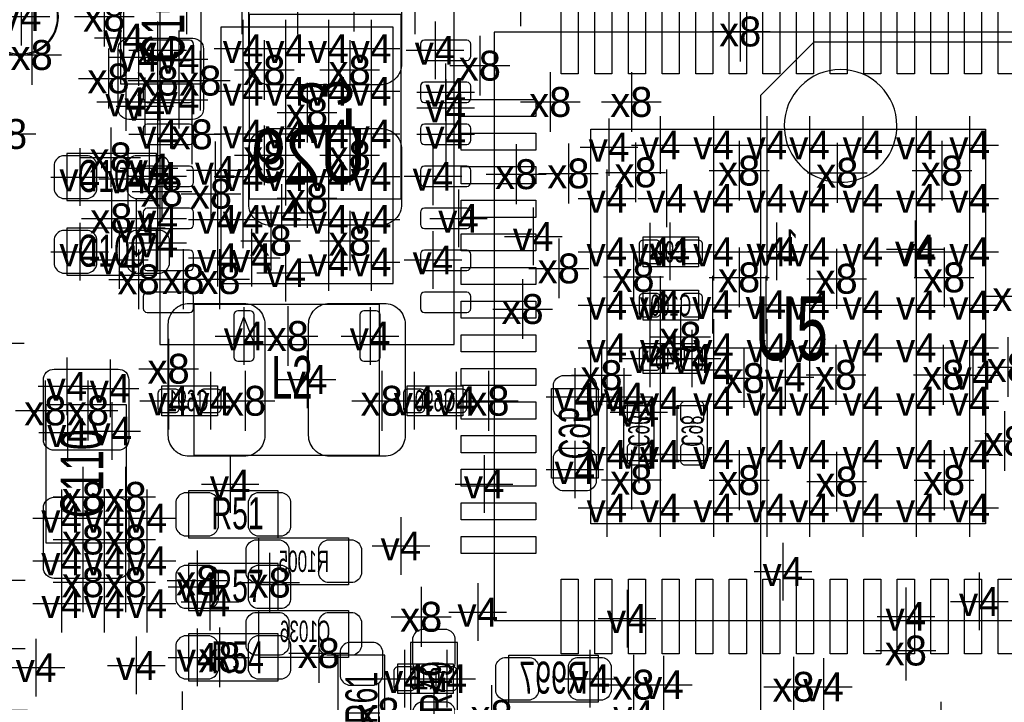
# Model space of a CAD drawing. Extents: x -36 to 384, y -28 to 269.
# Tile 16 of 52: x 28 to 39, y 14 to 22. Entities that reach past the tile are written whole.
import ezdxf
from ezdxf.enums import TextEntityAlignment as Align

# ---------------------------------------------------------------- set-up
doc = ezdxf.new("R2010")
doc.units = 0
for name, color, linetype in [('MA_NCLEGEND-1-2', 7, 'CONTINUOUS'), ('MA_NCLEGEND-14-15', 7, 'CONTINUOUS'), ('MA_NCLEGEND-15-16', 7, 'CONTINUOUS'), ('MA_NCLEGEND-2-3', 7, 'CONTINUOUS'), ('MA_NCLEGEND-3-14', 7, 'CONTINUOUS'), ('PG_ASSEMBLY_BOTTOM', 7, 'CONTINUOUS'), ('PG_ASSEMBLY_TOP', 7, 'CONTINUOUS'), ('PIN_BOTTOM', 7, 'CONTINUOUS'), ('PIN_TOP', 7, 'CONTINUOUS'), ('RD_ASSEMBLY_BOTTOM', 7, 'CONTINUOUS'), ('RD_ASSEMBLY_TOP', 7, 'CONTINUOUS')]:
    doc.layers.add(name, color=color, linetype=linetype)

# ---------------------------------------------------------------- blocks, each defined once
blk = doc.blocks.new('FIGURE_CROSS')
for points in [[(0, 0.5), (0, -0.5)], [(-0.5, 0), (0.5, 0)]]:
    blk.add_lwpolyline(points)

msp = doc.modelspace()

# ---------------------------------------------------------------- linework, layer by layer
at = {"layer": 'PG_ASSEMBLY_BOTTOM'}
for points in [[(29.364915, 18.070119), (32.865111, 18.070119), (32.865111, 22.569907), (29.364915, 22.569907), (29.364915, 18.070119)], [(49.615598, 21.670366), (49.615598, 10.07016), (36.515802, 10.07016), (36.515802, 21.035366), (37.150802, 21.670366), (49.615598, 21.670366)], [(35.7759, 18.99445), (35.1155, 18.99445), (35.1155, 19.35005), (35.7759, 19.35005), (35.7759, 18.99445)], [(35.7759, 18.35945), (35.1155, 18.35945), (35.1155, 18.71505), (35.7759, 18.71505), (35.7759, 18.35945)], [(30.239995, 18.070119), (30.364913, 18.394909), (30.489906, 18.070119)], [(35.1155, 18.08005), (35.7759, 18.08005), (35.7759, 17.72445), (35.1155, 17.72445), (35.1155, 18.08005)], [(29.3878, 17.5768), (30.0482, 17.5768), (30.0482, 17.2212), (29.3878, 17.2212), (29.3878, 17.5768)], [(32.9692, 17.2212), (32.3088, 17.2212), (32.3088, 17.5768), (32.9692, 17.5768), (32.9692, 17.2212)], [(35.2425, 17.34345), (35.2425, 16.68305), (34.8869, 16.68305), (34.8869, 17.34345), (35.2425, 17.34345)], [(35.8775, 17.34345), (35.8775, 16.68305), (35.5219, 16.68305), (35.5219, 17.34345), (35.8775, 17.34345)], [(32.8549, 13.91445), (32.1945, 13.91445), (32.1945, 14.27005), (32.8549, 14.27005), (32.8549, 13.91445)]]:
    msp.add_lwpolyline(points, dxfattribs=at)
msp.add_lwpolyline([(38.136297, 20.670215, 0.999995), (36.7951, 20.670241, 1.000005), (38.136297, 20.670215)], format="xyb", dxfattribs=at)
for points in [[(34.5821, 17.54665), (34.5821, 16.47985), (34.0233, 16.47985), (34.0233, 17.54665)], [(30.5435, 15.76865), (31.6103, 15.76865), (31.6103, 15.20985), (30.5435, 15.20985)], [(30.5435, 14.90505), (31.6103, 14.90505), (31.6103, 14.34625), (30.5435, 14.34625)], [(33.5153, 14.37165), (34.5821, 14.37165), (34.5821, 13.81285), (33.5153, 13.81285)]]:
    msp.add_lwpolyline(points, close=True, dxfattribs=at)
at = {"layer": 'PG_ASSEMBLY_TOP'}
for points in [[(28.900095, 22.81715), (29.850004, 22.81715), (29.850004, 21.16615), (28.900095, 21.16615)], [(28.2575, 19.78185), (29.3243, 19.78185), (29.3243, 20.34065), (28.2575, 20.34065)], [(28.2575, 18.89285), (29.3243, 18.89285), (29.3243, 19.45165), (28.2575, 19.45165)], [(28.961105, 15.70515), (28.011196, 15.70515), (28.011196, 17.35615), (28.961105, 17.35615)], [(30.7721, 16.32745), (29.7053, 16.32745), (29.7053, 15.76865), (30.7721, 15.76865)], [(29.7053, 14.90505), (30.7721, 14.90505), (30.7721, 15.46385), (29.7053, 15.46385)], [(29.7053, 14.06685), (30.7721, 14.06685), (30.7721, 14.62565), (29.7053, 14.62565)], [(32.3469, 14.52405), (32.3469, 13.45725), (32.9057, 13.45725), (32.9057, 14.52405)], [(32.0421, 13.30485), (32.0421, 14.37165), (31.4833, 14.37165), (31.4833, 13.30485)]]:
    msp.add_lwpolyline(points, close=True, dxfattribs=at)
msp.add_lwpolyline([(28.1559, 21.966225, 1), (27.2415, 21.966225, 1), (28.1559, 21.966225)], format="xyb", dxfattribs=at)
for points in [[(32.230898, 19.799452), (30.430902, 19.799452), (30.430902, 21.999448), (32.230898, 21.999448), (32.230898, 19.799452)], [(40.342795, 21.78337), (33.342605, 21.78337), (33.342605, 14.783054), (39.942795, 14.783054), (40.342795, 15.183155), (40.342795, 21.78337)], [(31.973698, 18.548248), (31.973698, 16.748252), (29.773702, 16.748252), (29.773702, 18.548248), (31.973698, 18.548248)]]:
    msp.add_lwpolyline(points, dxfattribs=at)
at = {"layer": 'PIN_BOTTOM'}
msp.add_lwpolyline([(30.089996, 21.845003), (30.089996, 18.794997), (32.140004, 18.794997), (32.140004, 21.845003)], close=True, dxfattribs=at)
for points in [[(29.716984, 21.689797), (29.212997, 21.689797, 0.412873), (29.164991, 21.641816), (29.164991, 21.498001, 0.412873), (29.212997, 21.450021), (29.716984, 21.450021, 0.412873), (29.76499, 21.498001), (29.76499, 21.641816, 0.412873)], [(33.017003, 21.689797), (32.513016, 21.689797, 0.412873), (32.46501, 21.641816), (32.46501, 21.498001, 0.412873), (32.513016, 21.450021), (33.017003, 21.450021, 0.412873), (33.065009, 21.498001), (33.065009, 21.641816, 0.412873)], [(29.716984, 21.189975), (29.212997, 21.189975, 0.412873), (29.164991, 21.141995), (29.164991, 20.99818, 0.412873), (29.212997, 20.950199), (29.716984, 20.950199, 0.412873), (29.76499, 20.99818), (29.76499, 21.141995, 0.412873)], [(33.017003, 21.189975), (32.513016, 21.189975, 0.412873), (32.46501, 21.141995), (32.46501, 20.99818, 0.412873), (32.513016, 20.950199), (33.017003, 20.950199, 0.412873), (33.065009, 20.99818), (33.065009, 21.141995, 0.412873)], [(29.716984, 20.689799), (29.212997, 20.689799, 0.412873), (29.164991, 20.641818), (29.164991, 20.498003, 0.412873), (29.212997, 20.450023), (29.716984, 20.450023, 0.412873), (29.76499, 20.498003), (29.76499, 20.641818, 0.412873)], [(33.017003, 20.689799), (32.513016, 20.689799, 0.412873), (32.46501, 20.641818), (32.46501, 20.498003, 0.412873), (32.513016, 20.450023), (33.017003, 20.450023, 0.412873), (33.065009, 20.498003), (33.065009, 20.641818, 0.412873)], [(29.716984, 20.189977), (29.212997, 20.189977, 0.412873), (29.164991, 20.141997), (29.164991, 19.998182, 0.412873), (29.212997, 19.950201), (29.716984, 19.950201, 0.412873), (29.76499, 19.998182), (29.76499, 20.141997, 0.412873)], [(33.017003, 20.189977), (32.513016, 20.189977, 0.412873), (32.46501, 20.141997), (32.46501, 19.998182, 0.412873), (32.513016, 19.950201), (33.017003, 19.950201, 0.412873), (33.065009, 19.998182), (33.065009, 20.141997, 0.412873)], [(29.716984, 19.689801), (29.212997, 19.689801, 0.412873), (29.164991, 19.64182), (29.164991, 19.498005, 0.412873), (29.212997, 19.450025), (29.716984, 19.450025, 0.412873), (29.76499, 19.498005), (29.76499, 19.64182, 0.412873)], [(33.017003, 19.689801), (32.513016, 19.689801, 0.412873), (32.46501, 19.64182), (32.46501, 19.498005, 0.412873), (32.513016, 19.450025), (33.017003, 19.450025, 0.412873), (33.065009, 19.498005), (33.065009, 19.64182, 0.412873)], [(35.322789, 19.26115, 0.414214), (35.271989, 19.31195), (35.119589, 19.31195, 0.414214), (35.068789, 19.26115), (35.068789, 19.08335, 0.414214), (35.119589, 19.03255), (35.271989, 19.03255, 0.414214), (35.322789, 19.08335)], [(35.822611, 19.26115, 0.414214), (35.771811, 19.31195), (35.619411, 19.31195, 0.414214), (35.568611, 19.26115), (35.568611, 19.08335, 0.414214), (35.619411, 19.03255), (35.771811, 19.03255, 0.414214), (35.822611, 19.08335)], [(29.716984, 19.189979), (29.212997, 19.189979, 0.412873), (29.164991, 19.141999), (29.164991, 18.998184, 0.412873), (29.212997, 18.950203), (29.716984, 18.950203, 0.412873), (29.76499, 18.998184), (29.76499, 19.141999, 0.412873)], [(33.017003, 19.189979), (32.513016, 19.189979, 0.412873), (32.46501, 19.141999), (32.46501, 18.998184, 0.412873), (32.513016, 18.950203), (33.017003, 18.950203, 0.412873), (33.065009, 18.998184), (33.065009, 19.141999, 0.412873)], [(29.716984, 18.689777), (29.212997, 18.689777, 0.412873), (29.164991, 18.641797), (29.164991, 18.497982, 0.412873), (29.212997, 18.450001), (29.716984, 18.450001, 0.412873), (29.76499, 18.497982), (29.76499, 18.641797, 0.412873)], [(33.017003, 18.689777), (32.513016, 18.689777, 0.412873), (32.46501, 18.641797), (32.46501, 18.497982, 0.412873), (32.513016, 18.450001), (33.017003, 18.450001, 0.412873), (33.065009, 18.497982), (33.065009, 18.641797, 0.412873)], [(35.322789, 18.62615, 0.414214), (35.271989, 18.67695), (35.119589, 18.67695, 0.414214), (35.068789, 18.62615), (35.068789, 18.44835, 0.414214), (35.119589, 18.39755), (35.271989, 18.39755, 0.414214), (35.322789, 18.44835)], [(35.822611, 18.62615, 0.414214), (35.771811, 18.67695), (35.619411, 18.67695, 0.414214), (35.568611, 18.62615), (35.568611, 18.44835, 0.414214), (35.619411, 18.39755), (35.771811, 18.39755, 0.414214), (35.822611, 18.44835)], [(30.484801, 17.917897), (30.484801, 18.421883, 0.412873), (30.43682, 18.469889), (30.293005, 18.469889, 0.412873), (30.245025, 18.421883), (30.245025, 17.917897, 0.412873), (30.293005, 17.869891), (30.43682, 17.869891, 0.412873)], [(31.984975, 17.917897), (31.984975, 18.421883, 0.412873), (31.936995, 18.469889), (31.79318, 18.469889, 0.412873), (31.745199, 18.421883), (31.745199, 17.917897, 0.412873), (31.79318, 17.869891), (31.936995, 17.869891, 0.412873)], [(35.068789, 17.81335, 0.414214), (35.119589, 17.76255), (35.271989, 17.76255, 0.414214), (35.322789, 17.81335), (35.322789, 17.99115, 0.414214), (35.271989, 18.04195), (35.119589, 18.04195, 0.414214), (35.068789, 17.99115)], [(35.568611, 17.81335, 0.414214), (35.619411, 17.76255), (35.771811, 17.76255, 0.414214), (35.822611, 17.81335), (35.822611, 17.99115, 0.414214), (35.771811, 18.04195), (35.619411, 18.04195, 0.414214), (35.568611, 17.99115)], [(34.5567, 17.59745), (34.5567, 17.29265, -0.294587), (34.4551, 17.19105), (34.1503, 17.19105, -0.294587), (34.0487, 17.29265), (34.0487, 17.59745, -0.294587), (34.1503, 17.69905), (34.4551, 17.69905, -0.294587)], [(29.341089, 17.3101, 0.414214), (29.391889, 17.2593), (29.544289, 17.2593, 0.414214), (29.595089, 17.3101), (29.595089, 17.4879, 0.414214), (29.544289, 17.5387), (29.391889, 17.5387, 0.414214), (29.341089, 17.4879)], [(29.840911, 17.3101, 0.414214), (29.891711, 17.2593), (30.044111, 17.2593, 0.414214), (30.094911, 17.3101), (30.094911, 17.4879, 0.414214), (30.044111, 17.5387), (29.891711, 17.5387, 0.414214), (29.840911, 17.4879)], [(32.516089, 17.4879, 0.414214), (32.465289, 17.5387), (32.312889, 17.5387, 0.414214), (32.262089, 17.4879), (32.262089, 17.3101, 0.414214), (32.312889, 17.2593), (32.465289, 17.2593, 0.414214), (32.516089, 17.3101)], [(33.015911, 17.4879, 0.414214), (32.965111, 17.5387), (32.812711, 17.5387, 0.414214), (32.761911, 17.4879), (32.761911, 17.3101, 0.414214), (32.812711, 17.2593), (32.965111, 17.2593, 0.414214), (33.015911, 17.3101)], [(34.9758, 17.390161, 0.414214), (34.925, 17.339361), (34.925, 17.186961, 0.414214), (34.9758, 17.136161), (35.1536, 17.136161, 0.414214), (35.2044, 17.186961), (35.2044, 17.339361, 0.414214), (35.1536, 17.390161)], [(35.6108, 17.390161, 0.414214), (35.56, 17.339361), (35.56, 17.186961, 0.414214), (35.6108, 17.136161), (35.7886, 17.136161, 0.414214), (35.8394, 17.186961), (35.8394, 17.339361, 0.414214), (35.7886, 17.390161)], [(34.9758, 16.89034, 0.414214), (34.925, 16.83954), (34.925, 16.68714, 0.414214), (34.9758, 16.63634), (35.1536, 16.63634, 0.414214), (35.2044, 16.68714), (35.2044, 16.83954, 0.414214), (35.1536, 16.89034)], [(35.6108, 16.89034, 0.414214), (35.56, 16.83954), (35.56, 16.68714, 0.414214), (35.6108, 16.63634), (35.7886, 16.63634, 0.414214), (35.8394, 16.68714), (35.8394, 16.83954, 0.414214), (35.7886, 16.89034)], [(34.5567, 16.73385), (34.5567, 16.42905, -0.294587), (34.4551, 16.32745), (34.1503, 16.32745, -0.294587), (34.0487, 16.42905), (34.0487, 16.73385, -0.294587), (34.1503, 16.83545), (34.4551, 16.83545, -0.294587)], [(30.4927, 15.74325), (30.7975, 15.74325, -0.294587), (30.8991, 15.64165), (30.8991, 15.33685, -0.294587), (30.7975, 15.23525), (30.4927, 15.23525, -0.294587), (30.3911, 15.33685), (30.3911, 15.64165, -0.294587)], [(31.3563, 15.74325), (31.6611, 15.74325, -0.294587), (31.7627, 15.64165), (31.7627, 15.33685, -0.294587), (31.6611, 15.23525), (31.3563, 15.23525, -0.294587), (31.2547, 15.33685), (31.2547, 15.64165, -0.294587)], [(30.4927, 14.87965), (30.7975, 14.87965, -0.294587), (30.8991, 14.77805), (30.8991, 14.47325, -0.294587), (30.7975, 14.37165), (30.4927, 14.37165, -0.294587), (30.3911, 14.47325), (30.3911, 14.77805, -0.294587)], [(31.3563, 14.87965), (31.6611, 14.87965, -0.294587), (31.7627, 14.77805), (31.7627, 14.47325, -0.294587), (31.6611, 14.37165), (31.3563, 14.37165, -0.294587), (31.2547, 14.47325), (31.2547, 14.77805, -0.294587)], [(33.4645, 14.34625), (33.7693, 14.34625, -0.294587), (33.8709, 14.24465), (33.8709, 13.93985, -0.294587), (33.7693, 13.83825), (33.4645, 13.83825, -0.294587), (33.3629, 13.93985), (33.3629, 14.24465, -0.294587)], [(34.3281, 14.34625), (34.6329, 14.34625, -0.294587), (34.7345, 14.24465), (34.7345, 13.93985, -0.294587), (34.6329, 13.83825), (34.3281, 13.83825, -0.294587), (34.2265, 13.93985), (34.2265, 14.24465, -0.294587)], [(32.401789, 14.18115, 0.414214), (32.350989, 14.23195), (32.198589, 14.23195, 0.414214), (32.147789, 14.18115), (32.147789, 14.00335, 0.414214), (32.198589, 13.95255), (32.350989, 13.95255, 0.414214), (32.401789, 14.00335)], [(32.901611, 14.18115, 0.414214), (32.850811, 14.23195), (32.698411, 14.23195, 0.414214), (32.647611, 14.18115), (32.647611, 14.00335, 0.414214), (32.698411, 13.95255), (32.850811, 13.95255, 0.414214), (32.901611, 14.00335)]]:
    msp.add_lwpolyline(points, format="xyb", close=True, dxfattribs=at)
at = {"layer": 'PIN_TOP'}
for points in [[(32.241007, 22.059544), (32.241007, 21.409355, -0.414499), (31.990792, 21.159343), (30.671008, 21.159343, -0.414499), (30.420793, 21.409355), (30.420793, 22.059544, -0.414499), (30.671008, 22.309557), (31.990792, 22.309557, -0.414499)], [(28.9941, 21.71225), (29.7561, 21.71225, -0.414214), (29.8831, 21.58525), (29.8831, 20.87405, -0.414214), (29.7561, 20.74705), (28.9941, 20.74705, -0.414214), (28.8671, 20.87405), (28.8671, 21.58525, -0.414214)], [(30.420793, 19.739356), (30.420793, 20.389545, -0.414499), (30.671008, 20.639557), (31.990792, 20.639557, -0.414499), (32.241007, 20.389545), (32.241007, 19.739356, -0.414499), (31.990792, 19.489344), (30.671008, 19.489344, -0.414499)], [(28.2067, 19.80725), (28.5115, 19.80725, 0.294587), (28.6131, 19.90885), (28.6131, 20.21365, 0.294587), (28.5115, 20.31525), (28.2067, 20.31525, 0.294587), (28.1051, 20.21365), (28.1051, 19.90885, 0.294587)], [(29.0703, 19.80725), (29.3751, 19.80725, 0.294587), (29.4767, 19.90885), (29.4767, 20.21365, 0.294587), (29.3751, 20.31525), (29.0703, 20.31525, 0.294587), (28.9687, 20.21365), (28.9687, 19.90885, 0.294587)], [(28.2067, 18.91825), (28.5115, 18.91825, 0.294587), (28.6131, 19.01985), (28.6131, 19.32465, 0.294587), (28.5115, 19.42625), (28.2067, 19.42625, 0.294587), (28.1051, 19.32465), (28.1051, 19.01985, 0.294587)], [(29.0703, 18.91825), (29.3751, 18.91825, 0.294587), (29.4767, 19.01985), (29.4767, 19.32465, 0.294587), (29.3751, 19.42625), (29.0703, 19.42625, 0.294587), (28.9687, 19.32465), (28.9687, 19.01985, 0.294587)], [(29.713606, 18.558358), (30.363795, 18.558358, -0.414499), (30.613807, 18.308142), (30.613807, 16.988358, -0.414499), (30.363795, 16.738143), (29.713606, 16.738143, -0.414499), (29.463594, 16.988358), (29.463594, 18.308142, -0.414499)], [(32.033794, 16.738143), (31.383605, 16.738143, -0.414499), (31.133593, 16.988358), (31.133593, 18.308142, -0.414499), (31.383605, 18.558358), (32.033794, 18.558358, -0.414499), (32.283806, 18.308142), (32.283806, 16.988358, -0.414499)], [(28.8671, 16.81005), (28.1051, 16.81005, -0.414214), (27.9781, 16.93705), (27.9781, 17.64825, -0.414214), (28.1051, 17.77525), (28.8671, 17.77525, -0.414214), (28.9941, 17.64825), (28.9941, 16.93705, -0.414214)], [(29.9593, 16.30205), (29.6545, 16.30205, 0.294587), (29.5529, 16.20045), (29.5529, 15.89565, 0.294587), (29.6545, 15.79405), (29.9593, 15.79405, 0.294587), (30.0609, 15.89565), (30.0609, 16.20045, 0.294587)], [(30.8229, 16.30205), (30.5181, 16.30205, 0.294587), (30.4165, 16.20045), (30.4165, 15.89565, 0.294587), (30.5181, 15.79405), (30.8229, 15.79405, 0.294587), (30.9245, 15.89565), (30.9245, 16.20045, 0.294587)], [(28.8671, 15.28605), (28.1051, 15.28605, -0.414214), (27.9781, 15.41305), (27.9781, 16.12425, -0.414214), (28.1051, 16.25125), (28.8671, 16.25125, -0.414214), (28.9941, 16.12425), (28.9941, 15.41305, -0.414214)], [(29.6545, 14.93045), (29.9593, 14.93045, 0.294587), (30.0609, 15.03205), (30.0609, 15.33685, 0.294587), (29.9593, 15.43845), (29.6545, 15.43845, 0.294587), (29.5529, 15.33685), (29.5529, 15.03205, 0.294587)], [(30.5181, 14.93045), (30.8229, 14.93045, 0.294587), (30.9245, 15.03205), (30.9245, 15.33685, 0.294587), (30.8229, 15.43845), (30.5181, 15.43845, 0.294587), (30.4165, 15.33685), (30.4165, 15.03205, 0.294587)], [(32.3723, 14.57485), (32.3723, 14.27005, 0.294587), (32.4739, 14.16845), (32.7787, 14.16845, 0.294587), (32.8803, 14.27005), (32.8803, 14.57485, 0.294587), (32.7787, 14.67645), (32.4739, 14.67645, 0.294587)], [(29.6545, 14.09225), (29.9593, 14.09225, 0.294587), (30.0609, 14.19385), (30.0609, 14.49865, 0.294587), (29.9593, 14.60025), (29.6545, 14.60025, 0.294587), (29.5529, 14.49865), (29.5529, 14.19385, 0.294587)], [(30.5181, 14.09225), (30.8229, 14.09225, 0.294587), (30.9245, 14.19385), (30.9245, 14.49865, 0.294587), (30.8229, 14.60025), (30.5181, 14.60025, 0.294587), (30.4165, 14.49865), (30.4165, 14.19385, 0.294587)], [(32.0167, 14.11765), (32.0167, 14.42245, 0.294587), (31.9151, 14.52405), (31.6103, 14.52405, 0.294587), (31.5087, 14.42245), (31.5087, 14.11765, 0.294587), (31.6103, 14.01605), (31.9151, 14.01605, 0.294587)], [(32.3723, 13.71125), (32.3723, 13.40645, 0.294587), (32.4739, 13.30485), (32.7787, 13.30485, 0.294587), (32.8803, 13.40645), (32.8803, 13.71125, 0.294587), (32.7787, 13.81285), (32.4739, 13.81285, 0.294587)]]:
    msp.add_lwpolyline(points, format="xyb", close=True, dxfattribs=at)
for points in [[(34.344407, 22.177858), (34.344407, 21.288858), (34.141207, 21.288858), (34.141207, 22.177858)], [(34.744406, 22.177858), (34.744406, 21.288858), (34.541206, 21.288858), (34.541206, 22.177858)], [(35.144202, 22.177858), (35.144202, 21.288858), (34.941002, 21.288858), (34.941002, 22.177858)], [(35.544303, 22.177858), (35.544303, 21.288858), (35.341103, 21.288858), (35.341103, 22.177858)], [(35.944302, 22.177858), (35.944302, 21.288858), (35.741102, 21.288858), (35.741102, 22.177858)], [(36.344403, 22.177858), (36.344403, 21.288858), (36.141203, 21.288858), (36.141203, 22.177858)], [(36.744402, 22.177858), (36.744402, 21.288858), (36.541202, 21.288858), (36.541202, 22.177858)], [(37.144198, 22.177858), (37.144198, 21.288858), (36.940998, 21.288858), (36.940998, 22.177858)], [(37.544197, 22.177858), (37.544197, 21.288858), (37.340997, 21.288858), (37.340997, 22.177858)], [(37.944298, 22.177858), (37.944298, 21.288858), (37.741098, 21.288858), (37.741098, 22.177858)], [(38.344297, 22.177858), (38.344297, 21.288858), (38.141097, 21.288858), (38.141097, 22.177858)], [(38.744398, 22.177858), (38.744398, 21.288858), (38.541198, 21.288858), (38.541198, 22.177858)], [(39.144194, 22.177858), (39.144194, 21.288858), (38.940994, 21.288858), (38.940994, 22.177858)], [(39.544193, 22.177858), (39.544193, 21.288858), (39.340993, 21.288858), (39.340993, 22.177858)], [(32.948093, 20.984743), (33.837093, 20.984743), (33.837093, 20.781543), (32.948093, 20.781543)], [(39.1922, 20.63275), (39.1922, 15.93375), (34.4932, 15.93375), (34.4932, 20.63275)], [(32.948093, 20.584744), (33.837093, 20.584744), (33.837093, 20.381544), (32.948093, 20.381544)], [(32.948093, 20.184948), (33.837093, 20.184948), (33.837093, 19.981748), (32.948093, 19.981748)], [(32.948093, 19.784847), (33.837093, 19.784847), (33.837093, 19.581647), (32.948093, 19.581647)], [(32.948093, 19.384848), (33.837093, 19.384848), (33.837093, 19.181648), (32.948093, 19.181648)], [(32.948093, 18.984747), (33.837093, 18.984747), (33.837093, 18.781547), (32.948093, 18.781547)], [(32.948093, 18.584748), (33.837093, 18.584748), (33.837093, 18.381548), (32.948093, 18.381548)], [(32.948093, 18.184952), (33.837093, 18.184952), (33.837093, 17.981752), (32.948093, 17.981752)], [(32.948093, 17.784953), (33.837093, 17.784953), (33.837093, 17.581753), (32.948093, 17.581753)], [(32.948093, 17.384852), (33.837093, 17.384852), (33.837093, 17.181652), (32.948093, 17.181652)], [(32.948093, 16.984853), (33.837093, 16.984853), (33.837093, 16.781653), (32.948093, 16.781653)], [(32.948093, 16.584752), (33.837093, 16.584752), (33.837093, 16.381552), (32.948093, 16.381552)], [(32.948093, 16.184956), (33.837093, 16.184956), (33.837093, 15.981756), (32.948093, 15.981756)], [(32.948093, 15.784957), (33.837093, 15.784957), (33.837093, 15.581757), (32.948093, 15.581757)], [(34.344407, 15.277643), (34.344407, 14.388643), (34.141207, 14.388643), (34.141207, 15.277643)], [(34.744406, 15.277643), (34.744406, 14.388643), (34.541206, 14.388643), (34.541206, 15.277643)], [(35.144202, 15.277643), (35.144202, 14.388643), (34.941002, 14.388643), (34.941002, 15.277643)], [(35.544303, 15.277643), (35.544303, 14.388643), (35.341103, 14.388643), (35.341103, 15.277643)], [(35.944302, 15.277643), (35.944302, 14.388643), (35.741102, 14.388643), (35.741102, 15.277643)], [(36.344403, 15.277643), (36.344403, 14.388643), (36.141203, 14.388643), (36.141203, 15.277643)], [(36.744402, 15.277643), (36.744402, 14.388643), (36.541202, 14.388643), (36.541202, 15.277643)], [(37.144198, 15.277643), (37.144198, 14.388643), (36.940998, 14.388643), (36.940998, 15.277643)], [(37.544197, 15.277643), (37.544197, 14.388643), (37.340997, 14.388643), (37.340997, 15.277643)], [(37.944298, 15.277643), (37.944298, 14.388643), (37.741098, 14.388643), (37.741098, 15.277643)], [(38.344297, 15.277643), (38.344297, 14.388643), (38.141097, 14.388643), (38.141097, 15.277643)], [(38.744398, 15.277643), (38.744398, 14.388643), (38.541198, 14.388643), (38.541198, 15.277643)], [(39.144194, 15.277643), (39.144194, 14.388643), (38.940994, 14.388643), (38.940994, 15.277643)], [(39.544193, 15.277643), (39.544193, 14.388643), (39.340993, 14.388643), (39.340993, 15.277643)]]:
    msp.add_lwpolyline(points, close=True, dxfattribs=at)
msp.add_circle((27.6987, 21.96625), 0.4445, dxfattribs=at)

# ---------------------------------------------------------------- block references
at = {"layer": 'MA_NCLEGEND-1-2', "xscale": 0.6858, "yscale": 0.6858}
for p in [(27.7114, 21.971), (29.1084, 21.4884), (29.591, 21.463), (29.1846, 20.9042), (29.591, 20.9804), (32.766, 20.883169), (34.7091, 20.41685), (35.3187, 20.44225), (35.9537, 20.44225), (36.5887, 20.44225), (37.0967, 20.44225), (37.7317, 20.44225), (38.3667, 20.44225), (39.0017, 20.44225), (29.2354, 20.1676), (28.4099, 20.06125), (30.0228, 20.1422), (34.6837, 19.80725), (35.3949, 19.80725), (35.9537, 19.80725), (36.5887, 19.80725), (37.0967, 19.80725), (37.7317, 19.80725), (38.3667, 19.80725), (39.0017, 19.80725), (30.0482, 19.558), (29.337, 19.2786), (28.4099, 19.17225), (34.6837, 19.17225), (35.433, 19.177), (35.9537, 19.17225), (36.5887, 19.17225), (37.0967, 19.17225), (37.7317, 19.17225), (38.3667, 19.17225), (39.0017, 19.17225), (30.0482, 19.1008), (34.6837, 18.53725), (35.3187, 18.53725), (35.941, 18.542), (36.576, 18.542), (37.0967, 18.53725), (37.7317, 18.53725), (38.3667, 18.53725), (39.0017, 18.53725), (27.4066, 18.0848), (34.6837, 18.02925), (35.3187, 18.02925), (35.9537, 18.02925), (36.5887, 18.02925), (37.0967, 18.02925), (37.7317, 18.02925), (38.3667, 18.02925), (39.0017, 18.02925), (28.2575, 17.57205), (28.770605, 17.54665), (34.6837, 17.39425), (35.3187, 17.39425), (35.9537, 17.39425), (36.5887, 17.39425), (37.0967, 17.39425), (37.7317, 17.39425), (38.3667, 17.39425), (39.0017, 17.39425), (28.264104, 17.019854), (28.7909, 17.03865), (34.6837, 16.75925), (35.3187, 16.75925), (35.9537, 16.75925), (36.5887, 16.75925), (37.0967, 16.75925), (37.7317, 16.75925), (38.3667, 16.75925), (39.0017, 16.75925), (34.6837, 16.12425), (35.3187, 16.12425), (35.9537, 16.12425), (36.5887, 16.12425), (37.0967, 16.12425), (37.7317, 16.12425), (38.3667, 16.12425), (39.0017, 16.12425), (28.194, 16.002), (28.702, 16.002), (29.21, 16.002), (28.194, 15.494), (28.702, 15.494), (29.21, 15.494), (29.8069, 15.18445), (28.194, 14.986), (28.702, 14.986), (29.21, 14.986), (38.242697, 14.833168), (29.8069, 14.34625), (27.8892, 14.224), (29.083, 14.2494), (32.6263, 13.60965)]:
    msp.add_blockref('FIGURE_CROSS', p, dxfattribs=at)
at = {"layer": 'MA_NCLEGEND-14-15', "xscale": 0.6858, "yscale": 0.6858}
for p in [(28.9306, 21.717), (30.353, 21.59), (30.861, 21.59), (31.369, 21.59), (31.877, 21.59), (32.639, 21.569909), (30.353, 21.082), (30.861, 21.082), (31.369, 21.082), (31.877, 21.082), (32.765009, 21.070087), (28.957092, 20.955787), (29.337, 20.569911), (30.353, 20.574), (30.861, 20.574), (31.369, 20.574), (31.877, 20.574), (32.766, 20.569911), (30.353, 20.066), (30.861, 20.066), (31.369, 20.066), (31.877, 20.066), (32.6136, 20.070089), (28.9814, 20.0406), (30.8102, 19.6342), (30.353, 19.558), (31.369, 19.558), (31.877, 19.558), (32.9184, 19.569913), (29.083, 19.4564), (35.195789, 19.17225), (28.879825, 19.0754), (30.4546, 19.1008), (31.369, 19.05), (31.877, 19.05), (32.6136, 19.0754), (30.861, 18.923), (35.195789, 18.53725), (30.364913, 18.16989), (31.865087, 18.16989), (35.195789, 17.90225), (35.695611, 17.90225), (29.468089, 17.399), (29.967911, 17.399), (32.389089, 17.399), (32.888911, 17.399), (34.3027, 17.44505), (34.8869, 17.44505), (35.0647, 16.763263), (32.274789, 14.09225), (32.7787, 14.09225), (35.3568, 14.0208), (37.2618, 13.9954)]:
    msp.add_blockref('FIGURE_CROSS', p, dxfattribs=at)
at = {"layer": 'MA_NCLEGEND-15-16', "xscale": 0.6858, "yscale": 0.6858}
for p in [(33.655, 22.1996), (30.353, 21.59), (30.861, 21.59), (31.369, 21.59), (31.877, 21.59), (29.337, 21.569909), (32.639, 21.569909), (30.353, 21.082), (30.861, 21.082), (31.369, 21.082), (31.877, 21.082), (32.765009, 21.070087), (28.957092, 20.955787), (29.337, 20.569911), (30.353, 20.574), (30.861, 20.574), (31.369, 20.574), (31.877, 20.574), (32.766, 20.569911), (29.337, 20.070089), (30.353, 20.066), (30.861, 20.066), (31.369, 20.066), (31.877, 20.066), (32.6136, 20.070089), (30.8102, 19.6342), (29.337, 19.569913), (30.353, 19.558), (31.369, 19.558), (31.877, 19.558), (32.9184, 19.569913), (33.8074, 19.3548), (35.195789, 19.17225), (36.703, 19.177), (38.354, 19.2024), (28.879825, 19.0754), (30.4546, 19.1008), (31.369, 19.05), (31.877, 19.05), (32.6136, 19.0754), (30.861, 18.923), (35.195789, 18.53725), (30.364913, 18.16989), (31.865087, 18.16989), (35.195789, 17.90225), (35.695611, 17.90225), (31.115, 17.653), (36.8046, 17.6784), (39.0398, 17.7038), (29.468089, 17.399), (29.967911, 17.399), (32.389089, 17.399), (32.888911, 17.399), (34.3027, 17.44505), (35.0647, 17.263161), (35.0647, 16.763263), (34.3027, 16.58145), (30.2006, 16.4084), (33.2232, 16.4084), (32.2326, 15.6718), (36.7792, 15.367), (39.116, 15.0114), (33.147, 14.8844), (34.925, 14.8082), (32.274789, 14.09225), (32.7787, 14.09225), (34.4805, 14.09225), (35.3568, 14.0208), (37.2618, 13.9954)]:
    msp.add_blockref('FIGURE_CROSS', p, dxfattribs=at)
at = {"layer": 'MA_NCLEGEND-2-3', "xscale": 0.6858, "yscale": 0.6858}
for p in [(29.1084, 21.4884), (29.591, 21.463), (29.1846, 20.9042), (29.591, 20.9804), (32.766, 20.883169), (34.7091, 20.41685), (35.3187, 20.44225), (35.9537, 20.44225), (36.5887, 20.44225), (37.0967, 20.44225), (37.7317, 20.44225), (38.3667, 20.44225), (39.0017, 20.44225), (29.2354, 20.1676), (30.0228, 20.1422), (34.6837, 19.80725), (35.3949, 19.80725), (35.9537, 19.80725), (36.5887, 19.80725), (37.0967, 19.80725), (37.7317, 19.80725), (38.3667, 19.80725), (39.0017, 19.80725), (30.0482, 19.558), (29.337, 19.2786), (34.6837, 19.17225), (35.433, 19.177), (35.9537, 19.17225), (36.5887, 19.17225), (37.0967, 19.17225), (37.7317, 19.17225), (38.3667, 19.17225), (39.0017, 19.17225), (30.0482, 19.1008), (34.6837, 18.53725), (35.3187, 18.53725), (35.941, 18.542), (36.576, 18.542), (37.0967, 18.53725), (37.7317, 18.53725), (38.3667, 18.53725), (39.0017, 18.53725), (36.5887, 18.02925), (37.0967, 18.02925), (37.7317, 18.02925), (38.3667, 18.02925), (39.0017, 18.02925), (35.9537, 17.7673), (28.2575, 17.57205), (28.770605, 17.54665), (35.3187, 17.39425), (35.9537, 17.39425), (36.5887, 17.39425), (37.0967, 17.39425), (37.7317, 17.39425), (38.3667, 17.39425), (39.0017, 17.39425), (28.264104, 17.019854), (28.7909, 17.03865), (34.6837, 16.75925), (35.3187, 16.75925), (35.9537, 16.75925), (36.5887, 16.75925), (37.0967, 16.75925), (37.7317, 16.75925), (38.3667, 16.75925), (39.0017, 16.75925), (34.6837, 16.12425), (35.3187, 16.12425), (35.9537, 16.12425), (36.5887, 16.12425), (37.0967, 16.12425), (37.7317, 16.12425), (38.3667, 16.12425), (39.0017, 16.12425), (28.194, 16.002), (28.702, 16.002), (29.21, 16.002), (28.194, 15.494), (28.702, 15.494), (29.21, 15.494), (28.194, 14.986), (28.702, 14.986), (29.21, 14.986), (29.9593, 15.00665), (38.242697, 14.833168), (29.8069, 14.34625), (32.6263, 13.60965), (35.0012, 13.6652), (36.9062, 13.6398)]:
    msp.add_blockref('FIGURE_CROSS', p, dxfattribs=at)
at = {"layer": 'MA_NCLEGEND-3-14', "xscale": 0.7112, "yscale": 0.7112}
for p in [(27.8384, 22.1488), (31.6738, 22.1488), (29.6799, 22.11865), (30.3403, 22.11865), (31.0007, 22.11865), (32.3977, 22.11865), (28.702, 21.971), (36.2712, 21.7932), (27.8384, 21.5138), (30.607, 21.336), (31.623, 21.336), (33.1724, 21.3868), (28.7528, 21.2344), (29.337, 21.209), (29.845, 21.209), (34.0106, 20.955), (34.9758, 20.955), (31.115, 20.828), (27.5336, 20.574), (29.7434, 20.569911), (28.7782, 20.2946), (30.607, 20.32), (31.623, 20.32), (33.6042, 20.095489), (34.2265, 20.1041), (35.0266, 20.1168), (36.2585, 20.13745), (37.4269, 20.11205), (38.6715, 20.13745), (29.3878, 19.8882), (29.972, 19.8628), (31.115, 19.812), (28.786379, 19.569913), (30.6832, 19.304), (31.623, 19.304), (34.1122, 18.9738), (35.0012, 18.8722), (36.2585, 18.86745), (38.6969, 18.86745), (29.111067, 18.844158), (29.6418, 18.8468), (30.0736, 18.8468), (37.418162, 18.850788), (39.5224, 18.6436), (33.6804, 18.4912), (30.8864, 18.16989), (35.56, 18.161), (29.468089, 17.78), (34.6202, 17.7038), (37.410238, 17.707788), (38.688188, 17.707762), (39.456208, 17.79999), (36.313288, 17.669662), (30.3784, 17.399), (32.004, 17.399), (33.274, 17.399), (27.999893, 17.283963), (28.507893, 17.283963), (39.418438, 16.92115), (34.9758, 16.4592), (36.2585, 16.45445), (37.418162, 16.437788), (38.6969, 16.45445), (28.448, 16.256), (28.956, 16.256), (28.448, 15.748), (28.956, 15.748), (27.4066, 15.2654), (28.448, 15.24), (28.956, 15.24), (29.8069, 15.26065), (30.6705, 15.23525), (32.4739, 14.82885), (27.4066, 14.4526), (38.242697, 14.4272), (30.0736, 14.34625), (31.2547, 14.39705), (35.0012, 14.0208), (36.9062, 13.9954), (27.432, 13.716), (31.9659, 13.68585), (33.3121, 13.66045), (29.631107, 13.58425), (38.6588, 13.462)]:
    msp.add_blockref('FIGURE_CROSS', p, dxfattribs=at)

# ---------------------------------------------------------------- texts
at = {"layer": 'MA_NCLEGEND-1-2'}
for p in [(27.7114, 21.971), (29.1084, 21.4884), (29.591, 21.463), (29.591, 20.9804), (29.1846, 20.9042), (32.766, 20.883169), (34.7091, 20.41685), (35.3187, 20.44225), (35.9537, 20.44225), (36.5887, 20.44225), (37.0967, 20.44225), (37.7317, 20.44225), (38.3667, 20.44225), (39.0017, 20.44225), (29.2354, 20.1676), (30.0228, 20.1422), (28.4099, 20.06125), (34.6837, 19.80725), (35.3949, 19.80725), (35.9537, 19.80725), (36.5887, 19.80725), (37.0967, 19.80725), (37.7317, 19.80725), (38.3667, 19.80725), (39.0017, 19.80725), (30.0482, 19.558), (28.4099, 19.17225), (29.337, 19.2786), (34.6837, 19.17225), (35.433, 19.177), (35.9537, 19.17225), (36.5887, 19.17225), (37.0967, 19.17225), (37.7317, 19.17225), (38.3667, 19.17225), (39.0017, 19.17225), (30.0482, 19.1008), (34.6837, 18.53725), (35.3187, 18.53725), (35.941, 18.542), (36.576, 18.542), (37.0967, 18.53725), (37.7317, 18.53725), (38.3667, 18.53725), (39.0017, 18.53725), (34.6837, 18.02925), (35.3187, 18.02925), (35.9537, 18.02925), (36.5887, 18.02925), (37.0967, 18.02925), (37.7317, 18.02925), (38.3667, 18.02925), (39.0017, 18.02925), (28.2575, 17.57205), (28.770605, 17.54665), (34.6837, 17.39425), (35.3187, 17.39425), (35.9537, 17.39425), (36.5887, 17.39425), (37.0967, 17.39425), (37.7317, 17.39425), (38.3667, 17.39425), (39.0017, 17.39425), (28.264104, 17.019854), (28.7909, 17.03865), (34.6837, 16.75925), (35.3187, 16.75925), (35.9537, 16.75925), (36.5887, 16.75925), (37.0967, 16.75925), (37.7317, 16.75925), (38.3667, 16.75925), (39.0017, 16.75925), (34.6837, 16.12425), (35.3187, 16.12425), (35.9537, 16.12425), (36.5887, 16.12425), (37.0967, 16.12425), (37.7317, 16.12425), (38.3667, 16.12425), (39.0017, 16.12425), (28.194, 16.002), (28.702, 16.002), (29.21, 16.002), (28.194, 15.494), (28.702, 15.494), (29.21, 15.494), (29.8069, 15.18445), (28.194, 14.986), (28.702, 14.986), (29.21, 14.986), (38.242697, 14.833168), (29.083, 14.2494), (29.8069, 14.34625), (27.8892, 14.224)]:
    msp.add_text('v4', height=0.3429, dxfattribs=at).set_placement(p, align=Align.MIDDLE_CENTER)
at = {"layer": 'MA_NCLEGEND-14-15'}
for p in [(28.9306, 21.717), (30.353, 21.59), (30.861, 21.59), (31.369, 21.59), (31.877, 21.59), (32.639, 21.569909), (30.353, 21.082), (30.861, 21.082), (31.369, 21.082), (31.877, 21.082), (32.765009, 21.070087), (28.957092, 20.955787), (30.353, 20.574), (30.861, 20.574), (31.369, 20.574), (31.877, 20.574), (29.337, 20.569911), (32.766, 20.569911), (28.9814, 20.0406), (30.353, 20.066), (30.861, 20.066), (31.369, 20.066), (31.877, 20.066), (32.6136, 20.070089), (30.8102, 19.6342), (30.353, 19.558), (31.369, 19.558), (31.877, 19.558), (32.9184, 19.569913), (29.083, 19.4564), (35.195789, 19.17225), (28.879825, 19.0754), (30.4546, 19.1008), (31.369, 19.05), (31.877, 19.05), (32.6136, 19.0754), (30.861, 18.923), (35.195789, 18.53725), (30.364913, 18.16989), (31.865087, 18.16989), (35.195789, 17.90225), (35.695611, 17.90225), (34.3027, 17.44505), (34.8869, 17.44505), (29.468089, 17.399), (29.967911, 17.399), (32.389089, 17.399), (32.888911, 17.399), (35.0647, 16.763263), (32.274789, 14.09225), (32.7787, 14.09225), (35.3568, 14.0208), (37.2618, 13.9954)]:
    msp.add_text('v4', height=0.3429, dxfattribs=at).set_placement(p, align=Align.MIDDLE_CENTER)
at = {"layer": 'MA_NCLEGEND-15-16'}
for p in [(29.337, 21.569909), (30.353, 21.59), (30.861, 21.59), (31.369, 21.59), (31.877, 21.59), (32.639, 21.569909), (30.353, 21.082), (30.861, 21.082), (31.369, 21.082), (31.877, 21.082), (32.765009, 21.070087), (28.957092, 20.955787), (30.353, 20.574), (30.861, 20.574), (31.369, 20.574), (31.877, 20.574), (29.337, 20.569911), (32.766, 20.569911), (29.337, 20.070089), (30.353, 20.066), (30.861, 20.066), (31.369, 20.066), (31.877, 20.066), (32.6136, 20.070089), (30.8102, 19.6342), (29.337, 19.569913), (30.353, 19.558), (31.369, 19.558), (31.877, 19.558), (32.9184, 19.569913), (33.8074, 19.3548), (35.195789, 19.17225), (36.703, 19.177), (38.354, 19.2024), (28.879825, 19.0754), (30.4546, 19.1008), (31.369, 19.05), (31.877, 19.05), (32.6136, 19.0754), (30.861, 18.923), (35.195789, 18.53725), (30.364913, 18.16989), (31.865087, 18.16989), (35.195789, 17.90225), (35.695611, 17.90225), (31.115, 17.653), (36.8046, 17.6784), (39.0398, 17.7038), (34.3027, 17.44505), (29.468089, 17.399), (29.967911, 17.399), (32.389089, 17.399), (32.888911, 17.399), (35.0647, 17.263161), (35.0647, 16.763263), (34.3027, 16.58145), (30.2006, 16.4084), (33.2232, 16.4084), (32.2326, 15.6718), (36.7792, 15.367), (39.116, 15.0114), (33.147, 14.8844), (34.925, 14.8082), (32.274789, 14.09225), (32.7787, 14.09225), (34.4805, 14.09225), (35.3568, 14.0208), (37.2618, 13.9954)]:
    msp.add_text('v4', height=0.3429, dxfattribs=at).set_placement(p, align=Align.MIDDLE_CENTER)
at = {"layer": 'MA_NCLEGEND-2-3'}
for p in [(29.1084, 21.4884), (29.591, 21.463), (29.591, 20.9804), (29.1846, 20.9042), (32.766, 20.883169), (34.7091, 20.41685), (35.3187, 20.44225), (35.9537, 20.44225), (36.5887, 20.44225), (37.0967, 20.44225), (37.7317, 20.44225), (38.3667, 20.44225), (39.0017, 20.44225), (29.2354, 20.1676), (30.0228, 20.1422), (34.6837, 19.80725), (35.3949, 19.80725), (35.9537, 19.80725), (36.5887, 19.80725), (37.0967, 19.80725), (37.7317, 19.80725), (38.3667, 19.80725), (39.0017, 19.80725), (30.0482, 19.558), (29.337, 19.2786), (34.6837, 19.17225), (35.433, 19.177), (35.9537, 19.17225), (36.5887, 19.17225), (37.0967, 19.17225), (37.7317, 19.17225), (38.3667, 19.17225), (39.0017, 19.17225), (30.0482, 19.1008), (34.6837, 18.53725), (35.3187, 18.53725), (35.941, 18.542), (36.576, 18.542), (37.0967, 18.53725), (37.7317, 18.53725), (38.3667, 18.53725), (39.0017, 18.53725), (36.5887, 18.02925), (37.0967, 18.02925), (37.7317, 18.02925), (38.3667, 18.02925), (39.0017, 18.02925), (35.9537, 17.7673), (28.2575, 17.57205), (28.770605, 17.54665), (35.3187, 17.39425), (35.9537, 17.39425), (36.5887, 17.39425), (37.0967, 17.39425), (37.7317, 17.39425), (38.3667, 17.39425), (39.0017, 17.39425), (28.264104, 17.019854), (28.7909, 17.03865), (34.6837, 16.75925), (35.3187, 16.75925), (35.9537, 16.75925), (36.5887, 16.75925), (37.0967, 16.75925), (37.7317, 16.75925), (38.3667, 16.75925), (39.0017, 16.75925), (34.6837, 16.12425), (35.3187, 16.12425), (35.9537, 16.12425), (36.5887, 16.12425), (37.0967, 16.12425), (37.7317, 16.12425), (38.3667, 16.12425), (39.0017, 16.12425), (28.194, 16.002), (28.702, 16.002), (29.21, 16.002), (28.194, 15.494), (28.702, 15.494), (29.21, 15.494), (28.194, 14.986), (28.702, 14.986), (29.21, 14.986), (29.9593, 15.00665), (38.242697, 14.833168), (29.8069, 14.34625), (35.0012, 13.6652)]:
    msp.add_text('v4', height=0.3429, dxfattribs=at).set_placement(p, align=Align.MIDDLE_CENTER)
at = {"layer": 'MA_NCLEGEND-3-14'}
for p in [(28.702, 21.971), (36.2712, 21.7932), (27.8384, 21.5138), (33.1724, 21.3868), (30.607, 21.336), (31.623, 21.336), (28.7528, 21.2344), (29.337, 21.209), (29.845, 21.209), (34.0106, 20.955), (34.9758, 20.955), (31.115, 20.828), (27.5336, 20.574), (29.7434, 20.569911), (28.7782, 20.2946), (30.607, 20.32), (31.623, 20.32), (33.6042, 20.095489), (34.2265, 20.1041), (35.0266, 20.1168), (36.2585, 20.13745), (37.4269, 20.11205), (38.6715, 20.13745), (29.3878, 19.8882), (29.972, 19.8628), (31.115, 19.812), (28.786379, 19.569913), (30.6832, 19.304), (31.623, 19.304), (34.1122, 18.9738), (29.111067, 18.844158), (29.6418, 18.8468), (30.0736, 18.8468), (35.0012, 18.8722), (36.2585, 18.86745), (37.418162, 18.850788), (38.6969, 18.86745), (39.5224, 18.6436), (33.6804, 18.4912), (30.8864, 18.16989), (35.56, 18.161), (29.468089, 17.78), (39.456208, 17.79999), (34.6202, 17.7038), (36.313288, 17.669662), (37.410238, 17.707788), (38.688188, 17.707762), (30.3784, 17.399), (32.004, 17.399), (33.274, 17.399), (27.999893, 17.283963), (28.507893, 17.283963), (39.418438, 16.92115), (34.9758, 16.4592), (36.2585, 16.45445), (37.418162, 16.437788), (38.6969, 16.45445), (28.448, 16.256), (28.956, 16.256), (28.448, 15.748), (28.956, 15.748), (28.448, 15.24), (28.956, 15.24), (29.8069, 15.26065), (30.6705, 15.23525), (32.4739, 14.82885), (31.2547, 14.39705), (38.242697, 14.4272), (30.0736, 14.34625), (35.0012, 14.0208), (36.9062, 13.9954), (31.9659, 13.68585), (33.3121, 13.66045)]:
    msp.add_text('x8', height=0.3556, dxfattribs=at).set_placement(p, align=Align.MIDDLE_CENTER)
at = {"layer": 'PG_ASSEMBLY_BOTTOM', "text_generation_flag": 2, "width": 0.666667}
msp.add_text('1', height=0.381, dxfattribs=at).set_placement((36.8681, 19.05795), align=Align.CENTER)
at = {"layer": 'RD_ASSEMBLY_BOTTOM', "text_generation_flag": 2}
for s, height, width, p in [('U29', 0.635, 0.8784, (31.13024, 19.99488)), ('C99', 0.254, 0.6, (35.4457, 19.04525)), ('C100', 0.254, 0.6, (35.4457, 18.41025)), ('R46', 0.254, 0.6, (35.4457, 17.77525)), ('C691', 0.254, 0.6, (29.70022, 17.27454)), ('C690', 0.254, 0.6, (32.639, 17.272)), ('R1005', 0.254, 0.6, (31.0769, 15.36225)), ('C1036', 0.254, 0.6, (31.09214, 14.5288)), ('R997', 0.381, 0.666667, (34.0487, 13.91445)), ('R15', 0.254, 0.6, (32.5247, 13.96525))]:
    msp.add_text(s, height=height, dxfattribs=dict(at, width=width)).set_placement(p, align=Align.CENTER)
for s, height, width, p in [('C95', 0.381, 0.666667, (34.1122, 17.01325)), ('C96', 0.254, 0.6, (34.9377, 17.03865)), ('C98', 0.254, 0.6, (35.5727, 17.03865))]:
    msp.add_text(s, height=height, rotation=270, dxfattribs=dict(at, width=width)).set_placement(p, align=Align.CENTER)
at = {"layer": 'RD_ASSEMBLY_TOP'}
for s, height, width, p in [('C105', 0.508, 0.65, (29.6545, 21.96625)), ('L3', 0.635, 0.68, (31.6484, 20.89945)), ('C110', 0.508, 0.65, (28.6893, 16.53065)), ('R49', 0.381, 0.666667, (32.8422, 13.99065)), ('R61', 0.381, 0.666667, (31.9532, 13.86365))]:
    msp.add_text(s, height=height, rotation=90, dxfattribs=dict(at, width=width)).set_placement(p, align=Align.CENTER)
for s, height, width, p in [('C104', 0.381, 0.666667, (28.7909, 19.88345)), ('C109', 0.381, 0.666667, (28.7909, 18.99445)), ('U5', 0.762, 0.666667, (36.8808, 17.8816)), ('L2', 0.508, 0.65, (30.9372, 17.4244)), ('R51', 0.381, 0.666667, (30.2895, 15.87025)), ('R57', 0.381, 0.666667, (30.2895, 15.00665)), ('R54', 0.381, 0.666667, (30.2895, 14.15575))]:
    msp.add_text(s, height=height, dxfattribs=dict(at, width=width)).set_placement(p, align=Align.CENTER)

doc.saveas('drawing.dxf')
